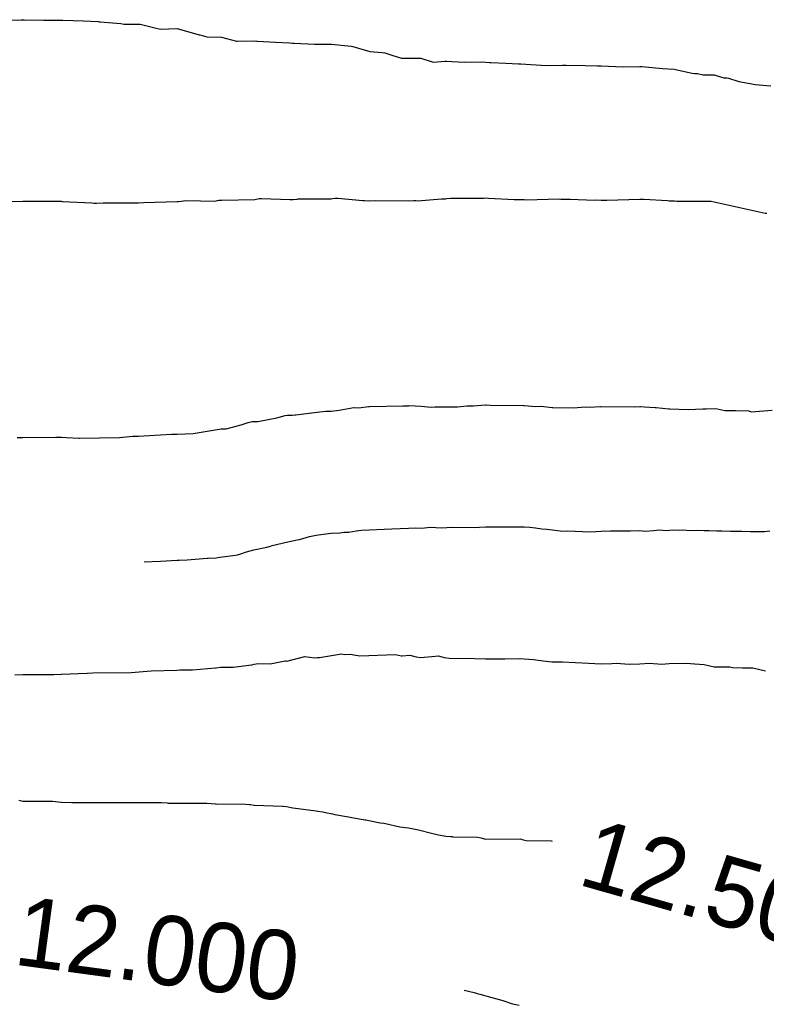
# Model space of a CAD drawing. Extents: x 158343 to 162498, y 431347 to 434500.
# Tile 178 of 248: x 159582 to 159601, y 434076 to 434102. Entities that reach past the tile are written whole.
import ezdxf

# ---------------------------------------------------------------- set-up
doc = ezdxf.new("R2010")
doc.units = 0
doc.header["$LTSCALE"] = 10
doc.header["$MEASUREMENT"] = 0
doc.layers.add('000_arcering', color=8, linetype='CONTINUOUS')
doc.layers.add('def. con-hoogtelijn (index)', color=8, linetype='CONTINUOUS')
doc.styles.add('Style-WORKING', font='WORKING.shx')

# ---------------------------------------------------------------- blocks, each defined once
blk = doc.blocks.new('bestaande hoogtelijnen')
at = {"layer": 'def. con-hoogtelijn (index)'}
for p, q in [((-86.462, 35.471), (-86.033, 35.479)), ((-86.462, 35.471), (-86.033, 35.479)), ((-86.462, 35.471), (-86.033, 35.479)), ((-86.033, 35.479), (-85.992, 35.477)), ((-86.033, 35.479), (-85.992, 35.477)), ((-86.033, 35.479), (-85.992, 35.477)), ((-85.992, 35.477), (-85.955, 35.475)), ((-85.992, 35.477), (-85.955, 35.475)), ((-85.992, 35.477), (-85.955, 35.475)), ((-85.955, 35.475), (-85.454, 35.471)), ((-85.955, 35.475), (-85.454, 35.471)), ((-85.955, 35.475), (-85.454, 35.471)), ((-85.454, 35.471), (-85.025, 35.468)), ((-85.454, 35.471), (-85.025, 35.468)), ((-85.454, 35.471), (-85.025, 35.468)), ((-85.025, 35.468), (-84.962, 35.465)), ((-85.025, 35.468), (-84.962, 35.465)), ((-85.025, 35.468), (-84.962, 35.465)), ((-84.962, 35.465), (-84.949, 35.465)), ((-84.962, 35.465), (-84.949, 35.465)), ((-84.962, 35.465), (-84.949, 35.465)), ((-84.949, 35.465), (-84.421, 35.448)), ((-84.949, 35.465), (-84.421, 35.448)), ((-84.949, 35.465), (-84.421, 35.448)), ((-84.421, 35.448), (-84.037, 35.429)), ((-84.421, 35.448), (-84.037, 35.429)), ((-84.421, 35.448), (-84.037, 35.429)), ((-84.037, 35.429), (-84.013, 35.427)), ((-84.037, 35.429), (-84.013, 35.427)), ((-84.037, 35.429), (-84.013, 35.427)), ((-84.013, 35.427), (-83.981, 35.426)), ((-84.013, 35.427), (-83.981, 35.426)), ((-84.013, 35.427), (-83.981, 35.426)), ((-83.981, 35.426), (-83.453, 35.381)), ((-83.981, 35.426), (-83.453, 35.381)), ((-83.981, 35.426), (-83.453, 35.381)), ((-83.453, 35.381), (-83.373, 35.367)), ((-83.453, 35.381), (-83.373, 35.367)), ((-83.453, 35.381), (-83.373, 35.367)), ((-83.373, 35.367), (-82.944, 35.364)), ((-83.373, 35.367), (-82.944, 35.364)), ((-83.373, 35.367), (-82.944, 35.364)), ((-82.944, 35.364), (-82.566, 35.266)), ((-82.944, 35.364), (-82.566, 35.266)), ((-82.944, 35.364), (-82.566, 35.266)), ((-82.566, 35.266), (-82.42, 35.232)), ((-82.566, 35.266), (-82.42, 35.232)), ((-82.566, 35.266), (-82.42, 35.232)), ((-82.42, 35.232), (-81.992, 35.248)), ((-82.42, 35.232), (-81.992, 35.248)), ((-82.42, 35.232), (-81.992, 35.248)), ((-81.992, 35.248), (-81.42, 35.086)), ((-81.992, 35.248), (-81.42, 35.086)), ((-81.992, 35.248), (-81.42, 35.086)), ((-81.42, 35.086), (-81.401, 35.086)), ((-81.42, 35.086), (-81.401, 35.086)), ((-81.42, 35.086), (-81.401, 35.086)), ((-81.401, 35.086), (-81.219, 35.038)), ((-81.401, 35.086), (-81.219, 35.038)), ((-81.401, 35.086), (-81.219, 35.038)), ((-81.219, 35.038), (-80.839, 35.028)), ((-81.219, 35.038), (-80.839, 35.028)), ((-81.219, 35.038), (-80.839, 35.028)), ((-80.839, 35.028), (-80.45, 34.921)), ((-80.839, 35.028), (-80.45, 34.921)), ((-80.839, 35.028), (-80.45, 34.921)), ((-80.45, 34.921), (-80.42, 34.92)), ((-80.45, 34.921), (-80.42, 34.92)), ((-80.45, 34.921), (-80.42, 34.92)), ((-80.42, 34.92), (-79.992, 34.927)), ((-80.42, 34.92), (-79.992, 34.927)), ((-80.42, 34.92), (-79.992, 34.927)), ((-79.992, 34.927), (-79.925, 34.92)), ((-79.992, 34.927), (-79.925, 34.92)), ((-79.992, 34.927), (-79.925, 34.92)), ((-79.925, 34.92), (-79.902, 34.92)), ((-79.925, 34.92), (-79.902, 34.92)), ((-79.925, 34.92), (-79.902, 34.92)), ((-79.902, 34.92), (-79.438, 34.894)), ((-79.902, 34.92), (-79.438, 34.894)), ((-79.902, 34.92), (-79.438, 34.894)), ((-79.438, 34.894), (-79.069, 34.88)), ((-79.438, 34.894), (-79.069, 34.88)), ((-79.438, 34.894), (-79.069, 34.88)), ((-79.069, 34.88), (-78.995, 34.873)), ((-79.069, 34.88), (-78.995, 34.873)), ((-79.069, 34.88), (-78.995, 34.873)), ((-78.995, 34.873), (-78.958, 34.872)), ((-78.995, 34.873), (-78.958, 34.872)), ((-78.995, 34.873), (-78.958, 34.872)), ((-78.958, 34.872), (-78.426, 34.844)), ((-78.958, 34.872), (-78.426, 34.844)), ((-78.958, 34.872), (-78.426, 34.844)), ((-78.426, 34.844), (-77.997, 34.846)), ((-78.426, 34.844), (-77.997, 34.846)), ((-78.426, 34.844), (-77.997, 34.846)), ((-77.997, 34.846), (-77.988, 34.845)), ((-77.997, 34.846), (-77.988, 34.845)), ((-77.997, 34.846), (-77.988, 34.845)), ((-77.988, 34.845), (-77.473, 34.788)), ((-77.988, 34.845), (-77.473, 34.788)), ((-77.988, 34.845), (-77.473, 34.788)), ((-77.473, 34.788), (-77.435, 34.785)), ((-77.473, 34.788), (-77.435, 34.785)), ((-77.473, 34.788), (-77.435, 34.785)), ((-77.435, 34.785), (-76.995, 34.654)), ((-77.435, 34.785), (-76.995, 34.654)), ((-77.435, 34.785), (-76.995, 34.654)), ((-76.995, 34.654), (-76.672, 34.624)), ((-76.995, 34.654), (-76.672, 34.624)), ((-76.995, 34.654), (-76.672, 34.624)), ((-76.672, 34.624), (-76.605, 34.62)), ((-76.672, 34.624), (-76.605, 34.62)), ((-76.672, 34.624), (-76.605, 34.62)), ((-76.605, 34.62), (-76.42, 34.563)), ((-76.605, 34.62), (-76.42, 34.563)), ((-76.605, 34.62), (-76.42, 34.563)), ((-76.42, 34.563), (-76.171, 34.483)), ((-76.42, 34.563), (-76.171, 34.483)), ((-76.42, 34.563), (-76.171, 34.483)), ((-75.742, 34.479), (-75.672, 34.484)), ((-75.742, 34.479), (-75.672, 34.484)), ((-75.742, 34.479), (-75.672, 34.484)), ((-75.672, 34.484), (-75.35, 34.377)), ((-75.672, 34.484), (-75.35, 34.377)), ((-75.672, 34.484), (-75.35, 34.377)), ((-76.171, 34.483), (-75.742, 34.479)), ((-76.171, 34.483), (-75.742, 34.479)), ((-76.171, 34.483), (-75.742, 34.479)), ((-75.35, 34.377), (-75.037, 34.403)), ((-75.35, 34.377), (-75.037, 34.403)), ((-75.35, 34.377), (-75.037, 34.403)), ((-75.037, 34.403), (-74.992, 34.406)), ((-75.037, 34.403), (-74.992, 34.406)), ((-75.037, 34.403), (-74.992, 34.406)), ((-74.992, 34.406), (-74.862, 34.393)), ((-74.992, 34.406), (-74.862, 34.393)), ((-74.992, 34.406), (-74.862, 34.393)), ((-74.862, 34.393), (-74.538, 34.38)), ((-74.862, 34.393), (-74.538, 34.38)), ((-74.862, 34.393), (-74.538, 34.38)), ((-74.538, 34.38), (-74.109, 34.383)), ((-74.538, 34.38), (-74.109, 34.383)), ((-74.538, 34.38), (-74.109, 34.383)), ((-74.109, 34.383), (-73.992, 34.373)), ((-74.109, 34.383), (-73.992, 34.373)), ((-74.109, 34.383), (-73.992, 34.373)), ((-73.992, 34.373), (-73.891, 34.366)), ((-73.992, 34.373), (-73.891, 34.366)), ((-73.992, 34.373), (-73.891, 34.366)), ((-73.891, 34.366), (-73.852, 34.365)), ((-73.891, 34.366), (-73.852, 34.365)), ((-73.891, 34.366), (-73.852, 34.365)), ((-73.852, 34.365), (-73.467, 34.351)), ((-73.852, 34.365), (-73.467, 34.351)), ((-73.852, 34.365), (-73.467, 34.351)), ((-73.467, 34.351), (-73.136, 34.334)), ((-73.467, 34.351), (-73.136, 34.334)), ((-73.467, 34.351), (-73.136, 34.334)), ((-73.136, 34.334), (-73.079, 34.332)), ((-73.136, 34.334), (-73.079, 34.332)), ((-73.136, 34.334), (-73.079, 34.332)), ((-73.079, 34.332), (-72.42, 34.29)), ((-73.079, 34.332), (-72.42, 34.29)), ((-73.079, 34.332), (-72.42, 34.29)), ((-72.42, 34.29), (-71.992, 34.302)), ((-72.42, 34.29), (-71.992, 34.302)), ((-72.42, 34.29), (-71.992, 34.302)), ((-71.992, 34.302), (-71.948, 34.301)), ((-71.992, 34.302), (-71.948, 34.301)), ((-71.992, 34.302), (-71.948, 34.301)), ((-71.948, 34.301), (-71.9, 34.3)), ((-71.948, 34.301), (-71.9, 34.3)), ((-71.948, 34.301), (-71.9, 34.3)), ((-71.9, 34.3), (-71.41, 34.294)), ((-71.9, 34.3), (-71.41, 34.294)), ((-71.9, 34.3), (-71.41, 34.294)), ((-71.41, 34.294), (-71.091, 34.281)), ((-71.41, 34.294), (-71.091, 34.281)), ((-71.41, 34.294), (-71.091, 34.281)), ((-71.091, 34.281), (-71.053, 34.28)), ((-71.091, 34.281), (-71.053, 34.28)), ((-71.091, 34.281), (-71.053, 34.28)), ((-71.053, 34.28), (-70.992, 34.278)), ((-71.053, 34.28), (-70.992, 34.278)), ((-71.053, 34.28), (-70.992, 34.278)), ((-70.992, 34.278), (-70.42, 34.252)), ((-70.992, 34.278), (-70.42, 34.252)), ((-70.992, 34.278), (-70.42, 34.252)), ((-70.42, 34.252), (-69.992, 34.263)), ((-70.42, 34.252), (-69.992, 34.263)), ((-70.42, 34.252), (-69.992, 34.263)), ((-69.992, 34.263), (-69.939, 34.261)), ((-69.992, 34.263), (-69.939, 34.261)), ((-69.992, 34.263), (-69.939, 34.261)), ((-69.939, 34.261), (-69.406, 34.212)), ((-69.939, 34.261), (-69.406, 34.212)), ((-69.939, 34.261), (-69.406, 34.212)), ((-69.406, 34.212), (-69.101, 34.195)), ((-69.406, 34.212), (-69.101, 34.195)), ((-69.406, 34.212), (-69.101, 34.195)), ((-69.101, 34.195), (-69.062, 34.191)), ((-69.101, 34.195), (-69.062, 34.191)), ((-69.101, 34.195), (-69.062, 34.191)), ((-69.062, 34.191), (-68.635, 34.09)), ((-69.062, 34.191), (-68.635, 34.09)), ((-69.062, 34.191), (-68.635, 34.09)), ((-68.635, 34.09), (-68.565, 34.087)), ((-68.635, 34.09), (-68.565, 34.087)), ((-68.635, 34.09), (-68.565, 34.087)), ((-68.565, 34.087), (-68.492, 34.086)), ((-68.565, 34.087), (-68.492, 34.086)), ((-68.565, 34.087), (-68.492, 34.086)), ((-68.492, 34.086), (-68.347, 34.05)), ((-68.492, 34.086), (-68.347, 34.05)), ((-68.492, 34.086), (-68.347, 34.05)), ((-68.347, 34.05), (-68.066, 34.05)), ((-68.347, 34.05), (-68.066, 34.05)), ((-68.347, 34.05), (-68.066, 34.05)), ((-68.066, 34.05), (-67.809, 33.974)), ((-68.066, 34.05), (-67.809, 33.974)), ((-68.066, 34.05), (-67.809, 33.974)), ((-67.809, 33.974), (-67.735, 33.973)), ((-67.809, 33.974), (-67.735, 33.973)), ((-67.809, 33.974), (-67.735, 33.973)), ((-67.735, 33.973), (-67.689, 33.961)), ((-67.735, 33.973), (-67.689, 33.961)), ((-67.735, 33.973), (-67.689, 33.961)), ((-67.689, 33.961), (-67.42, 33.876)), ((-67.689, 33.961), (-67.42, 33.876)), ((-67.689, 33.961), (-67.42, 33.876)), ((-67.42, 33.876), (-66.992, 33.802)), ((-67.42, 33.876), (-66.992, 33.802)), ((-67.42, 33.876), (-66.992, 33.802)), ((-66.992, 33.802), (-66.798, 33.779)), ((-66.992, 33.802), (-66.798, 33.779)), ((-66.992, 33.802), (-66.798, 33.779)), ((-66.798, 33.779), (-66.596, 33.761)), ((-66.798, 33.779), (-66.596, 33.761)), ((-66.798, 33.779), (-66.596, 33.761)), ((-86.849, 30.755), (-85.992, 30.771)), ((-86.849, 30.755), (-85.992, 30.771)), ((-85.992, 30.771), (-85.849, 30.773)), ((-85.992, 30.771), (-85.849, 30.773)), ((-85.849, 30.773), (-84.992, 30.767)), ((-85.849, 30.773), (-84.992, 30.767)), ((-84.992, 30.767), (-84.967, 30.766)), ((-84.992, 30.767), (-84.967, 30.766)), ((-84.967, 30.766), (-84.199, 30.727)), ((-84.967, 30.766), (-84.199, 30.727)), ((-84.199, 30.727), (-84.145, 30.723)), ((-84.199, 30.727), (-84.145, 30.723)), ((-84.145, 30.723), (-84.08, 30.721)), ((-84.145, 30.723), (-84.08, 30.721)), ((-84.08, 30.721), (-83.907, 30.725)), ((-84.08, 30.721), (-83.907, 30.725)), ((-83.907, 30.725), (-83.849, 30.731)), ((-83.907, 30.725), (-83.849, 30.731)), ((-83.849, 30.731), (-82.992, 30.726)), ((-83.849, 30.731), (-82.992, 30.726)), ((-82.992, 30.726), (-82.849, 30.734)), ((-82.992, 30.726), (-82.849, 30.734)), ((-82.849, 30.734), (-81.992, 30.765)), ((-82.849, 30.734), (-81.992, 30.765)), ((-81.992, 30.765), (-81.952, 30.765)), ((-81.992, 30.765), (-81.952, 30.765)), ((-81.952, 30.765), (-81.884, 30.767)), ((-81.952, 30.765), (-81.884, 30.767)), ((-81.884, 30.767), (-81.762, 30.789)), ((-81.884, 30.767), (-81.762, 30.789)), ((-81.762, 30.789), (-81.002, 30.77)), ((-81.762, 30.789), (-81.002, 30.77)), ((-81.002, 30.77), (-80.938, 30.787)), ((-81.002, 30.77), (-80.938, 30.787)), ((-80.938, 30.787), (-80.907, 30.797)), ((-80.938, 30.787), (-80.907, 30.797)), ((-80.907, 30.797), (-80.891, 30.801)), ((-80.907, 30.797), (-80.891, 30.801)), ((-80.891, 30.801), (-80.833, 30.801)), ((-80.891, 30.801), (-80.833, 30.801)), ((-80.833, 30.801), (-79.976, 30.815)), ((-80.833, 30.801), (-79.976, 30.815)), ((-79.976, 30.815), (-79.893, 30.831)), ((-79.976, 30.815), (-79.893, 30.831)), ((-79.893, 30.831), (-79.858, 30.84)), ((-79.893, 30.831), (-79.858, 30.84)), ((-79.858, 30.84), (-79.813, 30.839)), ((-79.858, 30.84), (-79.813, 30.839)), ((-79.813, 30.839), (-79.803, 30.841)), ((-79.813, 30.839), (-79.803, 30.841)), ((-79.803, 30.841), (-79.065, 30.814)), ((-79.803, 30.841), (-79.065, 30.814)), ((-79.065, 30.814), (-79.053, 30.815)), ((-79.065, 30.814), (-79.053, 30.815)), ((-79.053, 30.815), (-78.979, 30.813)), ((-79.053, 30.815), (-78.979, 30.813)), ((-78.979, 30.813), (-78.875, 30.827)), ((-78.979, 30.813), (-78.875, 30.827)), ((-78.875, 30.827), (-78.849, 30.83)), ((-78.875, 30.827), (-78.849, 30.83)), ((-78.849, 30.83), (-77.992, 30.834)), ((-78.849, 30.83), (-77.992, 30.834)), ((-77.992, 30.834), (-77.958, 30.839)), ((-77.992, 30.834), (-77.958, 30.839)), ((-77.958, 30.839), (-77.894, 30.85)), ((-77.958, 30.839), (-77.894, 30.85)), ((-77.894, 30.85), (-77.819, 30.845)), ((-77.894, 30.85), (-77.819, 30.845)), ((-77.819, 30.845), (-77.172, 30.786)), ((-77.819, 30.845), (-77.172, 30.786)), ((-77.172, 30.786), (-77.127, 30.792)), ((-77.172, 30.786), (-77.127, 30.792)), ((-77.127, 30.792), (-76.992, 30.784)), ((-77.127, 30.792), (-76.992, 30.784)), ((-76.992, 30.784), (-76.849, 30.788)), ((-76.992, 30.784), (-76.849, 30.788)), ((-76.849, 30.788), (-75.992, 30.781)), ((-76.849, 30.788), (-75.992, 30.781)), ((-75.992, 30.781), (-75.851, 30.79)), ((-75.992, 30.781), (-75.851, 30.79)), ((-75.851, 30.79), (-75.8, 30.787)), ((-75.851, 30.79), (-75.8, 30.787)), ((-75.8, 30.787), (-75.756, 30.783)), ((-75.8, 30.787), (-75.756, 30.783)), ((-75.756, 30.783), (-75.13, 30.834)), ((-75.756, 30.783), (-75.13, 30.834)), ((-75.13, 30.834), (-75.033, 30.835)), ((-75.13, 30.834), (-75.033, 30.835)), ((-75.033, 30.835), (-74.991, 30.839)), ((-75.033, 30.835), (-74.991, 30.839)), ((-74.991, 30.839), (-74.902, 30.845)), ((-74.991, 30.839), (-74.902, 30.845)), ((-74.902, 30.845), (-74.044, 30.851)), ((-74.902, 30.845), (-74.044, 30.851)), ((-74.044, 30.851), (-73.992, 30.855)), ((-74.044, 30.851), (-73.992, 30.855)), ((-73.992, 30.855), (-73.912, 30.852)), ((-73.992, 30.855), (-73.912, 30.852)), ((-73.912, 30.852), (-73.249, 30.817)), ((-73.912, 30.852), (-73.249, 30.817)), ((-73.249, 30.817), (-73.106, 30.816)), ((-73.249, 30.817), (-73.106, 30.816)), ((-73.106, 30.816), (-72.992, 30.812)), ((-73.106, 30.816), (-72.992, 30.812)), ((-72.992, 30.812), (-72.941, 30.808)), ((-72.992, 30.812), (-72.941, 30.808)), ((-72.941, 30.808), (-72.084, 30.832)), ((-72.941, 30.808), (-72.084, 30.832)), ((-72.084, 30.832), (-72.037, 30.827)), ((-72.084, 30.832), (-72.037, 30.827)), ((-72.037, 30.827), (-71.941, 30.825)), ((-72.037, 30.827), (-71.941, 30.825)), ((-71.941, 30.825), (-71.852, 30.823)), ((-71.941, 30.825), (-71.852, 30.823)), ((-71.852, 30.823), (-71.8, 30.827)), ((-71.852, 30.823), (-71.8, 30.827)), ((-71.8, 30.827), (-71.162, 30.801)), ((-71.8, 30.827), (-71.162, 30.801)), ((-71.162, 30.801), (-71.115, 30.803)), ((-71.162, 30.801), (-71.115, 30.803)), ((-71.115, 30.803), (-70.992, 30.8)), ((-71.115, 30.803), (-70.992, 30.8)), ((-70.992, 30.8), (-70.849, 30.8)), ((-70.992, 30.8), (-70.849, 30.8)), ((-70.849, 30.8), (-69.992, 30.823)), ((-70.849, 30.8), (-69.992, 30.823)), ((-69.992, 30.823), (-69.886, 30.819)), ((-69.992, 30.823), (-69.886, 30.819)), ((-69.886, 30.819), (-69.275, 30.785)), ((-69.886, 30.819), (-69.275, 30.785)), ((-69.275, 30.785), (-69.229, 30.782)), ((-69.275, 30.785), (-69.229, 30.782)), ((-69.229, 30.782), (-69.088, 30.777)), ((-69.229, 30.782), (-69.088, 30.777)), ((-69.088, 30.777), (-69.033, 30.771)), ((-69.088, 30.777), (-69.033, 30.771)), ((-69.033, 30.771), (-68.886, 30.769)), ((-69.033, 30.771), (-68.886, 30.769)), ((-68.886, 30.769), (-68.806, 30.768)), ((-68.886, 30.769), (-68.806, 30.768)), ((-68.806, 30.768), (-68.744, 30.77)), ((-68.806, 30.768), (-68.744, 30.77)), ((-68.744, 30.77), (-68.181, 30.77)), ((-68.744, 30.77), (-68.181, 30.77)), ((-68.181, 30.77), (-68.139, 30.771)), ((-68.181, 30.77), (-68.139, 30.771)), ((-68.139, 30.771), (-66.737, 30.46)), ((-68.139, 30.771), (-66.737, 30.46)), ((-66.737, 30.46), (-66.694, 30.46)), ((-66.737, 30.46), (-66.694, 30.46)), ((-78.915, 25.226), (-78.292, 25.307)), ((-78.915, 25.226), (-78.292, 25.307)), ((-78.915, 25.226), (-78.292, 25.307)), ((-78.292, 25.307), (-78.135, 25.324)), ((-78.292, 25.307), (-78.135, 25.324)), ((-78.292, 25.307), (-78.135, 25.324)), ((-78.135, 25.324), (-77.992, 25.324)), ((-78.135, 25.324), (-77.992, 25.324)), ((-78.135, 25.324), (-77.992, 25.324)), ((-77.992, 25.324), (-77.788, 25.353)), ((-77.992, 25.324), (-77.788, 25.353)), ((-77.992, 25.324), (-77.788, 25.353)), ((-77.788, 25.353), (-77.407, 25.422)), ((-77.788, 25.353), (-77.407, 25.422)), ((-77.788, 25.353), (-77.407, 25.422)), ((-77.407, 25.422), (-77.394, 25.421)), ((-77.407, 25.422), (-77.394, 25.421)), ((-77.407, 25.422), (-77.394, 25.421)), ((-77.394, 25.421), (-77.286, 25.411)), ((-77.394, 25.421), (-77.286, 25.411)), ((-77.394, 25.421), (-77.286, 25.411)), ((-77.286, 25.411), (-77.014, 25.446)), ((-77.286, 25.411), (-77.014, 25.446)), ((-77.286, 25.411), (-77.014, 25.446)), ((-77.014, 25.446), (-76.992, 25.445)), ((-77.014, 25.446), (-76.992, 25.445)), ((-77.014, 25.446), (-76.992, 25.445)), ((-76.992, 25.445), (-76.135, 25.466)), ((-76.992, 25.445), (-76.135, 25.466)), ((-76.992, 25.445), (-76.135, 25.466)), ((-76.135, 25.466), (-75.992, 25.465)), ((-76.135, 25.466), (-75.992, 25.465)), ((-76.135, 25.466), (-75.992, 25.465)), ((-75.992, 25.465), (-75.968, 25.467)), ((-75.992, 25.465), (-75.968, 25.467)), ((-75.992, 25.465), (-75.968, 25.467)), ((-75.968, 25.467), (-75.658, 25.449)), ((-75.968, 25.467), (-75.658, 25.449)), ((-75.968, 25.467), (-75.658, 25.449)), ((-75.658, 25.449), (-75.4, 25.427)), ((-75.658, 25.449), (-75.4, 25.427)), ((-75.658, 25.449), (-75.4, 25.427)), ((-75.4, 25.427), (-75.295, 25.435)), ((-75.4, 25.427), (-75.295, 25.435)), ((-75.4, 25.427), (-75.295, 25.435)), ((-75.295, 25.435), (-74.716, 25.437)), ((-75.295, 25.435), (-74.716, 25.437)), ((-75.295, 25.435), (-74.716, 25.437)), ((-74.716, 25.437), (-74.465, 25.462)), ((-74.716, 25.437), (-74.465, 25.462)), ((-74.716, 25.437), (-74.465, 25.462)), ((-74.465, 25.462), (-74.45, 25.463)), ((-74.465, 25.462), (-74.45, 25.463)), ((-74.465, 25.462), (-74.45, 25.463)), ((-74.45, 25.463), (-74.307, 25.464)), ((-74.45, 25.463), (-74.307, 25.464)), ((-74.45, 25.463), (-74.307, 25.464)), ((-74.307, 25.464), (-73.992, 25.484)), ((-74.307, 25.464), (-73.992, 25.484)), ((-74.307, 25.464), (-73.992, 25.484)), ((-73.992, 25.484), (-73.979, 25.484)), ((-73.992, 25.484), (-73.979, 25.484)), ((-73.992, 25.484), (-73.979, 25.484)), ((-73.979, 25.484), (-73.868, 25.478)), ((-73.979, 25.484), (-73.868, 25.478)), ((-73.979, 25.484), (-73.868, 25.478)), ((-73.868, 25.478), (-73.011, 25.471)), ((-73.868, 25.478), (-73.011, 25.471)), ((-73.868, 25.478), (-73.011, 25.471)), ((-73.011, 25.471), (-72.992, 25.47)), ((-73.011, 25.471), (-72.992, 25.47)), ((-73.011, 25.471), (-72.992, 25.47)), ((-72.992, 25.47), (-72.688, 25.446)), ((-72.992, 25.47), (-72.688, 25.446)), ((-72.992, 25.47), (-72.688, 25.446)), ((-72.688, 25.446), (-72.545, 25.45)), ((-72.688, 25.446), (-72.545, 25.45)), ((-72.688, 25.446), (-72.545, 25.45)), ((-72.545, 25.45), (-72.263, 25.417)), ((-72.545, 25.45), (-72.263, 25.417)), ((-72.545, 25.45), (-72.263, 25.417)), ((-72.263, 25.417), (-72.247, 25.417)), ((-72.263, 25.417), (-72.247, 25.417)), ((-72.263, 25.417), (-72.247, 25.417)), ((-72.247, 25.417), (-71.713, 25.408)), ((-72.247, 25.417), (-71.713, 25.408)), ((-72.247, 25.417), (-71.713, 25.408)), ((-71.713, 25.408), (-71.405, 25.432)), ((-71.713, 25.408), (-71.405, 25.432)), ((-71.713, 25.408), (-71.405, 25.432)), ((-71.405, 25.432), (-71.299, 25.428)), ((-71.405, 25.432), (-71.299, 25.428)), ((-71.405, 25.432), (-71.299, 25.428)), ((-71.299, 25.428), (-71.012, 25.442)), ((-71.299, 25.428), (-71.012, 25.442)), ((-71.299, 25.428), (-71.012, 25.442)), ((-71.012, 25.442), (-70.992, 25.442)), ((-71.012, 25.442), (-70.992, 25.442)), ((-71.012, 25.442), (-70.992, 25.442)), ((-70.992, 25.442), (-70.135, 25.439)), ((-70.992, 25.442), (-70.135, 25.439)), ((-70.992, 25.442), (-70.135, 25.439)), ((-70.135, 25.439), (-69.992, 25.442)), ((-70.135, 25.439), (-69.992, 25.442)), ((-70.135, 25.439), (-69.992, 25.442)), ((-69.992, 25.442), (-69.974, 25.442)), ((-69.992, 25.442), (-69.974, 25.442)), ((-69.992, 25.442), (-69.974, 25.442)), ((-69.974, 25.442), (-69.872, 25.436)), ((-69.974, 25.442), (-69.872, 25.436)), ((-69.974, 25.442), (-69.872, 25.436)), ((-69.872, 25.436), (-69.594, 25.416)), ((-69.872, 25.436), (-69.594, 25.416)), ((-69.872, 25.436), (-69.594, 25.416)), ((-69.594, 25.416), (-69.571, 25.415)), ((-69.594, 25.416), (-69.571, 25.415)), ((-69.594, 25.416), (-69.571, 25.415)), ((-69.571, 25.415), (-69.236, 25.382)), ((-69.571, 25.415), (-69.236, 25.382)), ((-69.571, 25.415), (-69.236, 25.382)), ((-69.236, 25.382), (-69.212, 25.381)), ((-69.236, 25.382), (-69.212, 25.381)), ((-69.236, 25.382), (-69.212, 25.381)), ((-69.212, 25.381), (-68.734, 25.37)), ((-69.212, 25.381), (-68.734, 25.37)), ((-69.212, 25.381), (-68.734, 25.37)), ((-68.734, 25.37), (-68.36, 25.387)), ((-68.734, 25.37), (-68.36, 25.387)), ((-68.734, 25.37), (-68.36, 25.387)), ((-68.36, 25.387), (-68.267, 25.387)), ((-68.36, 25.387), (-68.267, 25.387)), ((-68.36, 25.387), (-68.267, 25.387)), ((-68.267, 25.387), (-68.016, 25.395)), ((-68.267, 25.387), (-68.016, 25.395)), ((-68.267, 25.387), (-68.016, 25.395)), ((-68.016, 25.395), (-67.783, 25.343)), ((-68.016, 25.395), (-67.783, 25.343)), ((-68.016, 25.395), (-67.783, 25.343)), ((-67.783, 25.343), (-67.525, 25.343)), ((-67.783, 25.343), (-67.525, 25.343)), ((-67.783, 25.343), (-67.525, 25.343)), ((-67.525, 25.343), (-67.51, 25.338)), ((-67.525, 25.343), (-67.51, 25.338)), ((-67.525, 25.343), (-67.51, 25.338)), ((-67.51, 25.338), (-67.162, 25.332)), ((-67.51, 25.338), (-67.162, 25.332)), ((-67.51, 25.338), (-67.162, 25.332)), ((-67.162, 25.332), (-67.1, 25.31)), ((-67.162, 25.332), (-67.1, 25.31)), ((-67.162, 25.332), (-67.1, 25.31)), ((-67.1, 25.31), (-66.56, 25.348)), ((-67.1, 25.31), (-66.56, 25.348)), ((-67.1, 25.31), (-66.56, 25.348)), ((-80.144, 25.026), (-80.047, 25.054)), ((-80.144, 25.026), (-80.047, 25.054)), ((-80.144, 25.026), (-80.047, 25.054)), ((-80.047, 25.054), (-80.037, 25.054)), ((-80.047, 25.054), (-80.037, 25.054)), ((-80.047, 25.054), (-80.037, 25.054)), ((-80.037, 25.054), (-79.894, 25.056)), ((-80.037, 25.054), (-79.894, 25.056)), ((-80.037, 25.054), (-79.894, 25.056)), ((-79.894, 25.056), (-79.401, 25.154)), ((-79.894, 25.056), (-79.401, 25.154)), ((-79.894, 25.056), (-79.401, 25.154)), ((-79.401, 25.154), (-79.191, 25.211)), ((-79.401, 25.154), (-79.191, 25.211)), ((-79.401, 25.154), (-79.191, 25.211)), ((-79.191, 25.211), (-79.184, 25.21)), ((-79.191, 25.211), (-79.184, 25.21)), ((-79.191, 25.211), (-79.184, 25.21)), ((-79.184, 25.21), (-79.127, 25.222)), ((-79.184, 25.21), (-79.127, 25.222)), ((-79.184, 25.21), (-79.127, 25.222)), ((-79.127, 25.222), (-79.004, 25.217)), ((-79.127, 25.222), (-79.004, 25.217)), ((-79.127, 25.222), (-79.004, 25.217)), ((-79.004, 25.217), (-78.928, 25.226)), ((-79.004, 25.217), (-78.928, 25.226)), ((-79.004, 25.217), (-78.928, 25.226)), ((-78.928, 25.226), (-78.915, 25.226)), ((-78.928, 25.226), (-78.915, 25.226)), ((-78.928, 25.226), (-78.915, 25.226)), ((-81.572, 24.742), (-80.843, 24.869)), ((-81.572, 24.742), (-80.843, 24.869)), ((-81.572, 24.742), (-80.843, 24.869)), ((-80.843, 24.869), (-80.716, 24.866)), ((-80.843, 24.869), (-80.716, 24.866)), ((-80.843, 24.869), (-80.716, 24.866)), ((-80.716, 24.866), (-80.33, 24.966)), ((-80.716, 24.866), (-80.33, 24.966)), ((-80.716, 24.866), (-80.33, 24.966)), ((-80.33, 24.966), (-80.144, 25.026)), ((-80.33, 24.966), (-80.144, 25.026)), ((-80.33, 24.966), (-80.144, 25.026)), ((-86.135, 24.639), (-85.992, 24.642)), ((-86.135, 24.639), (-85.992, 24.642)), ((-86.135, 24.639), (-85.992, 24.642)), ((-85.992, 24.642), (-85.135, 24.648)), ((-85.992, 24.642), (-85.135, 24.648)), ((-85.992, 24.642), (-85.135, 24.648)), ((-85.135, 24.648), (-84.992, 24.648)), ((-85.135, 24.648), (-84.992, 24.648)), ((-85.135, 24.648), (-84.992, 24.648)), ((-84.992, 24.648), (-84.988, 24.647)), ((-84.992, 24.648), (-84.988, 24.647)), ((-84.992, 24.648), (-84.988, 24.647)), ((-84.988, 24.647), (-84.86, 24.641)), ((-84.988, 24.647), (-84.86, 24.641)), ((-84.988, 24.647), (-84.86, 24.641)), ((-84.86, 24.641), (-84.534, 24.62)), ((-84.86, 24.641), (-84.534, 24.62)), ((-84.86, 24.641), (-84.534, 24.62)), ((-84.534, 24.62), (-84.523, 24.619)), ((-84.534, 24.62), (-84.523, 24.619)), ((-84.534, 24.62), (-84.523, 24.619)), ((-84.523, 24.619), (-83.483, 24.642)), ((-84.523, 24.619), (-83.483, 24.642)), ((-84.523, 24.619), (-83.483, 24.642)), ((-83.483, 24.642), (-83.135, 24.679)), ((-83.483, 24.642), (-83.135, 24.679)), ((-83.483, 24.642), (-83.135, 24.679)), ((-83.135, 24.679), (-82.992, 24.679)), ((-83.135, 24.679), (-82.992, 24.679)), ((-83.135, 24.679), (-82.992, 24.679)), ((-82.992, 24.679), (-82.135, 24.723)), ((-82.992, 24.679), (-82.135, 24.723)), ((-82.992, 24.679), (-82.135, 24.723)), ((-82.135, 24.723), (-81.992, 24.728)), ((-82.135, 24.723), (-81.992, 24.728)), ((-82.135, 24.723), (-81.992, 24.728)), ((-81.992, 24.728), (-81.985, 24.728)), ((-81.992, 24.728), (-81.985, 24.728)), ((-81.992, 24.728), (-81.985, 24.728)), ((-81.985, 24.728), (-81.572, 24.742)), ((-81.985, 24.728), (-81.572, 24.742)), ((-81.985, 24.728), (-81.572, 24.742)), ((-77.348, 22.221), (-77.212, 22.238)), ((-77.348, 22.221), (-77.212, 22.238)), ((-77.212, 22.238), (-76.42, 22.273)), ((-77.212, 22.238), (-76.42, 22.273)), ((-76.42, 22.273), (-75.992, 22.284)), ((-76.42, 22.273), (-75.992, 22.284)), ((-75.992, 22.284), (-75.82, 22.296)), ((-75.992, 22.284), (-75.82, 22.296)), ((-75.82, 22.296), (-75.664, 22.287)), ((-75.82, 22.296), (-75.664, 22.287)), ((-75.664, 22.287), (-75.412, 22.313)), ((-75.664, 22.287), (-75.412, 22.313)), ((-75.412, 22.313), (-75.283, 22.302)), ((-75.412, 22.313), (-75.283, 22.302)), ((-75.283, 22.302), (-75.139, 22.293)), ((-75.283, 22.302), (-75.139, 22.293)), ((-75.139, 22.293), (-74.992, 22.304)), ((-75.139, 22.293), (-74.992, 22.304)), ((-74.992, 22.304), (-74.847, 22.314)), ((-74.992, 22.304), (-74.847, 22.314)), ((-74.847, 22.314), (-74.275, 22.302)), ((-74.847, 22.314), (-74.275, 22.302)), ((-74.275, 22.302), (-74.15, 22.315)), ((-74.275, 22.302), (-74.15, 22.315)), ((-74.15, 22.315), (-73.992, 22.325)), ((-74.15, 22.315), (-73.992, 22.325)), ((-73.992, 22.325), (-73.844, 22.324)), ((-73.992, 22.325), (-73.844, 22.324)), ((-73.844, 22.324), (-73.415, 22.32)), ((-73.844, 22.324), (-73.415, 22.32)), ((-73.415, 22.32), (-73.137, 22.323)), ((-73.415, 22.32), (-73.137, 22.323)), ((-73.137, 22.323), (-72.992, 22.322)), ((-73.137, 22.323), (-72.992, 22.322)), ((-72.992, 22.322), (-72.84, 22.31)), ((-72.992, 22.322), (-72.84, 22.31)), ((-72.84, 22.31), (-72.699, 22.294)), ((-72.84, 22.31), (-72.699, 22.294)), ((-72.699, 22.294), (-72.534, 22.275)), ((-72.699, 22.294), (-72.534, 22.275)), ((-72.534, 22.275), (-72.398, 22.264)), ((-72.534, 22.275), (-72.398, 22.264)), ((-72.398, 22.264), (-72.187, 22.234)), ((-72.398, 22.264), (-72.187, 22.234)), ((-72.187, 22.234), (-71.992, 22.213)), ((-72.187, 22.234), (-71.992, 22.213)), ((-70.228, 22.217), (-69.992, 22.224)), ((-70.228, 22.217), (-69.992, 22.224)), ((-69.992, 22.224), (-69.853, 22.214)), ((-69.992, 22.224), (-69.853, 22.214)), ((-69.853, 22.214), (-69.639, 22.23)), ((-69.853, 22.214), (-69.639, 22.23)), ((-69.639, 22.23), (-69.477, 22.248)), ((-69.639, 22.23), (-69.477, 22.248)), ((-69.477, 22.248), (-69.309, 22.231)), ((-69.477, 22.248), (-69.309, 22.231)), ((-69.309, 22.231), (-69.114, 22.247)), ((-69.309, 22.231), (-69.114, 22.247)), ((-69.114, 22.247), (-68.992, 22.237)), ((-69.114, 22.247), (-68.992, 22.237)), ((-68.992, 22.237), (-68.875, 22.241)), ((-68.992, 22.237), (-68.875, 22.241)), ((-68.875, 22.241), (-68.684, 22.229)), ((-68.875, 22.241), (-68.684, 22.229)), ((-68.684, 22.229), (-68.497, 22.238)), ((-68.684, 22.229), (-68.497, 22.238)), ((-68.497, 22.238), (-68.322, 22.224)), ((-68.497, 22.238), (-68.322, 22.224)), ((-68.322, 22.224), (-68.197, 22.228)), ((-68.322, 22.224), (-68.197, 22.228)), ((-68.197, 22.228), (-67.992, 22.215)), ((-68.197, 22.228), (-67.992, 22.215)), ((-79.121, 21.935), (-78.874, 21.984)), ((-79.121, 21.935), (-78.874, 21.984)), ((-78.874, 21.984), (-78.816, 21.995)), ((-78.874, 21.984), (-78.816, 21.995)), ((-78.816, 21.995), (-78.554, 22.069)), ((-78.816, 21.995), (-78.554, 22.069)), ((-78.554, 22.069), (-78.382, 22.107)), ((-78.554, 22.069), (-78.382, 22.107)), ((-78.382, 22.107), (-78.071, 22.148)), ((-78.382, 22.107), (-78.071, 22.148)), ((-78.071, 22.148), (-77.992, 22.156)), ((-78.071, 22.148), (-77.992, 22.156)), ((-77.992, 22.156), (-77.767, 22.167)), ((-77.992, 22.156), (-77.767, 22.167)), ((-77.767, 22.167), (-77.666, 22.182)), ((-77.767, 22.167), (-77.666, 22.182)), ((-77.666, 22.182), (-77.538, 22.186)), ((-77.666, 22.182), (-77.538, 22.186)), ((-77.538, 22.186), (-77.348, 22.221)), ((-77.538, 22.186), (-77.348, 22.221)), ((-71.992, 22.213), (-71.861, 22.22)), ((-71.992, 22.213), (-71.861, 22.22)), ((-71.861, 22.22), (-71.289, 22.189)), ((-71.861, 22.22), (-71.289, 22.189)), ((-71.289, 22.189), (-71.135, 22.201)), ((-71.289, 22.189), (-71.135, 22.201)), ((-71.135, 22.201), (-70.992, 22.208)), ((-71.135, 22.201), (-70.992, 22.208)), ((-70.992, 22.208), (-70.752, 22.215)), ((-70.992, 22.208), (-70.752, 22.215)), ((-70.752, 22.215), (-70.657, 22.219)), ((-70.752, 22.215), (-70.657, 22.219)), ((-70.657, 22.219), (-70.228, 22.217)), ((-70.657, 22.219), (-70.228, 22.217)), ((-67.992, 22.215), (-67.863, 22.215)), ((-67.992, 22.215), (-67.863, 22.215)), ((-67.863, 22.215), (-67.64, 22.21)), ((-67.863, 22.215), (-67.64, 22.21)), ((-67.64, 22.21), (-67.466, 22.207)), ((-67.64, 22.21), (-67.466, 22.207)), ((-67.466, 22.207), (-67.342, 22.206)), ((-67.466, 22.207), (-67.342, 22.206)), ((-67.342, 22.206), (-67.118, 22.2)), ((-67.342, 22.206), (-67.118, 22.2)), ((-67.118, 22.2), (-66.992, 22.2)), ((-67.118, 22.2), (-66.992, 22.2)), ((-66.992, 22.2), (-66.761, 22.2)), ((-66.992, 22.2), (-66.761, 22.2)), ((-66.761, 22.2), (-66.617, 22.218)), ((-66.761, 22.2), (-66.617, 22.218)), ((-80.193, 21.675), (-80, 21.725)), ((-80.193, 21.675), (-80, 21.725)), ((-80, 21.725), (-79.664, 21.791)), ((-80, 21.725), (-79.664, 21.791)), ((-79.664, 21.791), (-79.571, 21.821)), ((-79.664, 21.791), (-79.571, 21.821)), ((-79.571, 21.821), (-79.522, 21.835)), ((-79.571, 21.821), (-79.522, 21.835)), ((-79.522, 21.835), (-79.121, 21.935)), ((-79.522, 21.835), (-79.121, 21.935)), ((-81.992, 21.455), (-81.932, 21.459)), ((-81.992, 21.455), (-81.932, 21.459)), ((-81.932, 21.459), (-81.725, 21.466)), ((-81.932, 21.459), (-81.725, 21.466)), ((-81.725, 21.466), (-81.214, 21.51)), ((-81.725, 21.466), (-81.214, 21.51)), ((-81.214, 21.51), (-81.198, 21.511)), ((-81.214, 21.51), (-81.198, 21.511)), ((-81.198, 21.511), (-81.183, 21.513)), ((-81.198, 21.511), (-81.183, 21.513)), ((-81.183, 21.513), (-80.978, 21.52)), ((-81.183, 21.513), (-80.978, 21.52)), ((-80.978, 21.52), (-80.883, 21.535)), ((-80.978, 21.52), (-80.883, 21.535)), ((-80.883, 21.535), (-80.476, 21.59)), ((-80.883, 21.535), (-80.476, 21.59)), ((-80.476, 21.59), (-80.42, 21.6)), ((-80.476, 21.59), (-80.42, 21.6)), ((-80.42, 21.6), (-80.336, 21.619)), ((-80.42, 21.6), (-80.336, 21.619)), ((-80.336, 21.619), (-80.193, 21.675)), ((-80.336, 21.619), (-80.193, 21.675)), ((-82.843, 21.417), (-82.42, 21.432)), ((-82.843, 21.417), (-82.42, 21.432)), ((-82.42, 21.432), (-81.992, 21.455)), ((-82.42, 21.432), (-81.992, 21.455)), ((-79.147, 18.84), (-78.679, 18.957)), ((-79.147, 18.84), (-78.679, 18.957)), ((-79.147, 18.84), (-78.679, 18.957)), ((-78.679, 18.957), (-78.421, 18.923)), ((-78.679, 18.957), (-78.421, 18.923)), ((-78.679, 18.957), (-78.421, 18.923)), ((-78.421, 18.923), (-78.353, 18.937)), ((-78.421, 18.923), (-78.353, 18.937)), ((-78.421, 18.923), (-78.353, 18.937)), ((-78.353, 18.937), (-78.298, 18.929)), ((-78.353, 18.937), (-78.298, 18.929)), ((-78.353, 18.937), (-78.298, 18.929)), ((-78.298, 18.929), (-77.73, 19.027)), ((-78.298, 18.929), (-77.73, 19.027)), ((-78.298, 18.929), (-77.73, 19.027)), ((-77.73, 19.027), (-77.653, 19.013)), ((-77.73, 19.027), (-77.653, 19.013)), ((-77.73, 19.027), (-77.653, 19.013)), ((-77.653, 19.013), (-77.504, 19.018)), ((-77.653, 19.013), (-77.504, 19.018)), ((-77.653, 19.013), (-77.504, 19.018)), ((-77.504, 19.018), (-77.352, 18.992)), ((-77.504, 19.018), (-77.352, 18.992)), ((-77.504, 19.018), (-77.352, 18.992)), ((-77.352, 18.992), (-77.248, 18.972)), ((-77.352, 18.992), (-77.248, 18.972)), ((-77.352, 18.992), (-77.248, 18.972)), ((-77.248, 18.972), (-76.325, 19.013)), ((-77.248, 18.972), (-76.325, 19.013)), ((-77.248, 18.972), (-76.325, 19.013)), ((-76.325, 19.013), (-76.168, 18.979)), ((-76.325, 19.013), (-76.168, 18.979)), ((-76.325, 19.013), (-76.168, 18.979)), ((-76.168, 18.979), (-76.152, 18.976)), ((-76.168, 18.979), (-76.152, 18.976)), ((-76.168, 18.979), (-76.152, 18.976)), ((-76.152, 18.976), (-75.951, 18.991)), ((-76.152, 18.976), (-75.951, 18.991)), ((-76.152, 18.976), (-75.951, 18.991)), ((-75.951, 18.991), (-75.791, 18.954)), ((-75.951, 18.991), (-75.791, 18.954)), ((-75.951, 18.991), (-75.791, 18.954)), ((-75.791, 18.954), (-75.678, 18.931)), ((-75.791, 18.954), (-75.678, 18.931)), ((-75.791, 18.954), (-75.678, 18.931)), ((-75.678, 18.931), (-75.383, 18.96)), ((-75.678, 18.931), (-75.383, 18.96)), ((-75.678, 18.931), (-75.383, 18.96)), ((-75.383, 18.96), (-75.212, 18.973)), ((-75.383, 18.96), (-75.212, 18.973)), ((-75.383, 18.96), (-75.212, 18.973)), ((-75.212, 18.973), (-75.068, 18.936)), ((-75.212, 18.973), (-75.068, 18.936)), ((-75.212, 18.973), (-75.068, 18.936)), ((-75.068, 18.936), (-74.934, 18.917)), ((-75.068, 18.936), (-74.934, 18.917)), ((-75.068, 18.936), (-74.934, 18.917)), ((-74.934, 18.917), (-74.268, 18.904)), ((-74.934, 18.917), (-74.268, 18.904)), ((-74.934, 18.917), (-74.268, 18.904)), ((-74.268, 18.904), (-73.992, 18.899)), ((-74.268, 18.904), (-73.992, 18.899)), ((-74.268, 18.904), (-73.992, 18.899)), ((-73.495, 18.901), (-73.108, 18.903)), ((-73.495, 18.901), (-73.108, 18.903)), ((-73.495, 18.901), (-73.108, 18.903)), ((-73.108, 18.903), (-72.745, 18.88)), ((-73.108, 18.903), (-72.745, 18.88)), ((-73.108, 18.903), (-72.745, 18.88)), ((-81.59, 18.613), (-80.994, 18.665)), ((-81.59, 18.613), (-80.994, 18.665)), ((-81.59, 18.613), (-80.994, 18.665)), ((-80.994, 18.665), (-80.99, 18.665)), ((-80.994, 18.665), (-80.99, 18.665)), ((-80.994, 18.665), (-80.99, 18.665)), ((-80.99, 18.665), (-80.973, 18.667)), ((-80.99, 18.665), (-80.973, 18.667)), ((-80.99, 18.665), (-80.973, 18.667)), ((-80.973, 18.667), (-80.863, 18.683)), ((-80.973, 18.667), (-80.863, 18.683)), ((-80.973, 18.667), (-80.863, 18.683)), ((-80.863, 18.683), (-80.536, 18.68)), ((-80.863, 18.683), (-80.536, 18.68)), ((-80.863, 18.683), (-80.536, 18.68)), ((-80.536, 18.68), (-80.062, 18.745)), ((-80.536, 18.68), (-80.062, 18.745)), ((-80.536, 18.68), (-80.062, 18.745)), ((-80.062, 18.745), (-80.057, 18.745)), ((-80.062, 18.745), (-80.057, 18.745)), ((-80.062, 18.745), (-80.057, 18.745)), ((-80.057, 18.745), (-80.051, 18.745)), ((-80.057, 18.745), (-80.051, 18.745)), ((-80.057, 18.745), (-80.051, 18.745)), ((-80.051, 18.745), (-79.987, 18.756)), ((-80.051, 18.745), (-79.987, 18.756)), ((-80.051, 18.745), (-79.987, 18.756)), ((-79.987, 18.756), (-79.888, 18.779)), ((-79.987, 18.756), (-79.888, 18.779)), ((-79.987, 18.756), (-79.888, 18.779)), ((-79.888, 18.779), (-79.576, 18.768)), ((-79.888, 18.779), (-79.576, 18.768)), ((-79.888, 18.779), (-79.576, 18.768)), ((-79.576, 18.768), (-79.184, 18.844)), ((-79.576, 18.768), (-79.184, 18.844)), ((-79.576, 18.768), (-79.184, 18.844)), ((-79.184, 18.844), (-79.168, 18.843)), ((-79.184, 18.844), (-79.168, 18.843)), ((-79.184, 18.844), (-79.168, 18.843)), ((-79.168, 18.843), (-79.147, 18.84)), ((-79.168, 18.843), (-79.147, 18.84)), ((-79.168, 18.843), (-79.147, 18.84)), ((-73.992, 18.899), (-73.819, 18.898)), ((-73.992, 18.899), (-73.819, 18.898)), ((-73.992, 18.899), (-73.819, 18.898)), ((-73.819, 18.898), (-73.495, 18.901)), ((-73.819, 18.898), (-73.495, 18.901)), ((-73.819, 18.898), (-73.495, 18.901)), ((-72.745, 18.88), (-72.499, 18.845)), ((-72.745, 18.88), (-72.499, 18.845)), ((-72.745, 18.88), (-72.499, 18.845)), ((-72.499, 18.845), (-72.271, 18.821)), ((-72.499, 18.845), (-72.271, 18.821)), ((-72.499, 18.845), (-72.271, 18.821)), ((-72.271, 18.821), (-71.992, 18.819)), ((-72.271, 18.821), (-71.992, 18.819)), ((-72.271, 18.821), (-71.992, 18.819)), ((-71.992, 18.819), (-71.325, 18.782)), ((-71.992, 18.819), (-71.325, 18.782)), ((-71.992, 18.819), (-71.325, 18.782)), ((-71.325, 18.782), (-70.992, 18.772)), ((-71.325, 18.782), (-70.992, 18.772)), ((-71.325, 18.782), (-70.992, 18.772)), ((-70.992, 18.772), (-70.712, 18.779)), ((-70.992, 18.772), (-70.712, 18.779)), ((-70.992, 18.772), (-70.712, 18.779)), ((-70.712, 18.779), (-70.601, 18.784)), ((-70.712, 18.779), (-70.601, 18.784)), ((-70.712, 18.779), (-70.601, 18.784)), ((-70.601, 18.784), (-70.267, 18.764)), ((-70.601, 18.784), (-70.267, 18.764)), ((-70.601, 18.784), (-70.267, 18.764)), ((-70.267, 18.764), (-69.992, 18.771)), ((-70.267, 18.764), (-69.992, 18.771)), ((-70.267, 18.764), (-69.992, 18.771)), ((-69.992, 18.771), (-69.743, 18.79)), ((-69.992, 18.771), (-69.743, 18.79)), ((-69.992, 18.771), (-69.743, 18.79)), ((-69.743, 18.79), (-69.421, 18.758)), ((-69.743, 18.79), (-69.421, 18.758)), ((-69.743, 18.79), (-69.421, 18.758)), ((-69.421, 18.758), (-69.231, 18.78)), ((-69.421, 18.758), (-69.231, 18.78)), ((-69.421, 18.758), (-69.231, 18.78)), ((-69.231, 18.78), (-68.779, 18.784)), ((-69.231, 18.78), (-68.779, 18.784)), ((-69.231, 18.78), (-68.779, 18.784)), ((-68.779, 18.784), (-68.576, 18.768)), ((-68.779, 18.784), (-68.576, 18.768)), ((-68.779, 18.784), (-68.576, 18.768)), ((-68.576, 18.768), (-68.565, 18.766)), ((-68.576, 18.768), (-68.565, 18.766)), ((-68.576, 18.768), (-68.565, 18.766)), ((-68.565, 18.766), (-68.325, 18.752)), ((-68.565, 18.766), (-68.325, 18.752)), ((-68.565, 18.766), (-68.325, 18.752)), ((-68.325, 18.752), (-68.061, 18.695)), ((-68.325, 18.752), (-68.061, 18.695)), ((-68.325, 18.752), (-68.061, 18.695)), ((-68.061, 18.695), (-67.8, 18.689)), ((-68.061, 18.695), (-67.8, 18.689)), ((-68.061, 18.695), (-67.8, 18.689)), ((-67.8, 18.689), (-67.656, 18.688)), ((-67.8, 18.689), (-67.656, 18.688)), ((-67.8, 18.689), (-67.656, 18.688)), ((-67.656, 18.688), (-67.587, 18.672)), ((-67.656, 18.688), (-67.587, 18.672)), ((-67.656, 18.688), (-67.587, 18.672)), ((-67.587, 18.672), (-67.325, 18.666)), ((-67.587, 18.672), (-67.325, 18.666)), ((-67.587, 18.672), (-67.325, 18.666)), ((-67.325, 18.666), (-67.056, 18.665)), ((-67.325, 18.666), (-67.056, 18.665)), ((-67.325, 18.666), (-67.056, 18.665)), ((-67.056, 18.665), (-66.728, 18.584)), ((-67.056, 18.665), (-66.728, 18.584)), ((-67.056, 18.665), (-66.728, 18.584)), ((-86.195, 18.482), (-85.992, 18.49)), ((-86.195, 18.482), (-85.992, 18.49)), ((-86.195, 18.482), (-85.992, 18.49)), ((-85.992, 18.49), (-85.991, 18.49)), ((-85.992, 18.49), (-85.991, 18.49)), ((-85.992, 18.49), (-85.991, 18.49)), ((-85.991, 18.49), (-85.801, 18.494)), ((-85.991, 18.49), (-85.801, 18.494)), ((-85.991, 18.49), (-85.801, 18.494)), ((-85.801, 18.494), (-85.471, 18.492)), ((-85.801, 18.494), (-85.471, 18.492)), ((-85.801, 18.494), (-85.471, 18.492)), ((-85.471, 18.492), (-85.183, 18.495)), ((-85.471, 18.492), (-85.183, 18.495)), ((-85.471, 18.492), (-85.183, 18.495)), ((-85.183, 18.495), (-84.994, 18.499)), ((-85.183, 18.495), (-84.994, 18.499)), ((-85.183, 18.495), (-84.994, 18.499)), ((-84.994, 18.499), (-84.989, 18.499)), ((-84.994, 18.499), (-84.989, 18.499)), ((-84.994, 18.499), (-84.989, 18.499)), ((-84.989, 18.499), (-84.323, 18.528)), ((-84.989, 18.499), (-84.323, 18.528)), ((-84.989, 18.499), (-84.323, 18.528)), ((-84.323, 18.528), (-84.178, 18.539)), ((-84.323, 18.528), (-84.178, 18.539)), ((-84.323, 18.528), (-84.178, 18.539)), ((-84.178, 18.539), (-83.183, 18.54)), ((-84.178, 18.539), (-83.183, 18.54)), ((-84.178, 18.539), (-83.183, 18.54)), ((-83.183, 18.54), (-82.768, 18.576)), ((-83.183, 18.54), (-82.768, 18.576)), ((-83.183, 18.54), (-82.768, 18.576)), ((-82.768, 18.576), (-82.66, 18.584)), ((-82.768, 18.576), (-82.66, 18.584)), ((-82.768, 18.576), (-82.66, 18.584)), ((-82.66, 18.584), (-81.993, 18.608)), ((-82.66, 18.584), (-81.993, 18.608)), ((-82.66, 18.584), (-81.993, 18.608)), ((-81.993, 18.608), (-81.923, 18.613)), ((-81.993, 18.608), (-81.923, 18.613)), ((-81.993, 18.608), (-81.923, 18.613)), ((-81.923, 18.613), (-81.59, 18.613)), ((-81.923, 18.613), (-81.59, 18.613)), ((-81.923, 18.613), (-81.59, 18.613)), ((-86.094, 15.232), (-85.991, 15.208)), ((-86.094, 15.232), (-85.991, 15.208)), ((-85.991, 15.208), (-85.22, 15.203)), ((-85.991, 15.208), (-85.22, 15.203)), ((-85.22, 15.203), (-84.998, 15.184)), ((-85.22, 15.203), (-84.998, 15.184)), ((-84.998, 15.184), (-84.986, 15.184)), ((-84.998, 15.184), (-84.986, 15.184)), ((-84.986, 15.184), (-84.72, 15.167)), ((-84.986, 15.184), (-84.72, 15.167)), ((-84.72, 15.167), (-82.396, 15.17)), ((-84.72, 15.167), (-82.396, 15.17)), ((-82.396, 15.17), (-82.251, 15.159)), ((-82.396, 15.17), (-82.251, 15.159)), ((-82.251, 15.159), (-82.218, 15.157)), ((-82.251, 15.159), (-82.218, 15.157)), ((-82.218, 15.157), (-81.995, 15.154)), ((-82.218, 15.157), (-81.995, 15.154)), ((-81.995, 15.154), (-81.218, 15.153)), ((-81.995, 15.154), (-81.218, 15.153)), ((-81.218, 15.153), (-80.996, 15.14)), ((-81.218, 15.153), (-80.996, 15.14)), ((-80.996, 15.14), (-80.988, 15.14)), ((-80.996, 15.14), (-80.988, 15.14)), ((-80.988, 15.14), (-80.974, 15.138)), ((-80.988, 15.14), (-80.974, 15.138)), ((-80.974, 15.138), (-80.213, 15.131)), ((-80.974, 15.138), (-80.213, 15.131)), ((-80.213, 15.131), (-80.113, 15.118)), ((-80.213, 15.131), (-80.113, 15.118)), ((-80.113, 15.118), (-80.089, 15.117)), ((-80.113, 15.118), (-80.089, 15.117)), ((-80.089, 15.117), (-79.991, 15.105)), ((-80.089, 15.117), (-79.991, 15.105)), ((-79.991, 15.105), (-79.979, 15.104)), ((-79.991, 15.105), (-79.979, 15.104)), ((-79.979, 15.104), (-79.253, 15.078)), ((-79.979, 15.104), (-79.253, 15.078)), ((-79.253, 15.078), (-79.236, 15.075)), ((-79.253, 15.078), (-79.236, 15.075)), ((-79.236, 15.075), (-79.15, 15.065)), ((-79.236, 15.075), (-79.15, 15.065)), ((-79.15, 15.065), (-78.989, 15.036)), ((-79.15, 15.065), (-78.989, 15.036)), ((-78.989, 15.036), (-78.387, 14.957)), ((-78.989, 15.036), (-78.387, 14.957)), ((-78.387, 14.957), (-78.342, 14.948)), ((-78.387, 14.957), (-78.342, 14.948)), ((-78.342, 14.948), (-78.214, 14.928)), ((-78.342, 14.948), (-78.214, 14.928)), ((-78.214, 14.928), (-78.143, 14.912)), ((-78.214, 14.928), (-78.143, 14.912)), ((-78.143, 14.912), (-77.962, 14.878)), ((-78.143, 14.912), (-77.962, 14.878)), ((-77.962, 14.878), (-77.897, 14.864)), ((-77.962, 14.878), (-77.897, 14.864)), ((-77.897, 14.864), (-77.541, 14.803)), ((-77.897, 14.864), (-77.541, 14.803)), ((-77.541, 14.803), (-77.455, 14.782)), ((-77.541, 14.803), (-77.455, 14.782)), ((-77.455, 14.782), (-77.214, 14.735)), ((-77.455, 14.782), (-77.214, 14.735)), ((-77.214, 14.735), (-77.11, 14.724)), ((-77.214, 14.735), (-77.11, 14.724)), ((-77.11, 14.724), (-77.095, 14.722)), ((-77.11, 14.724), (-77.095, 14.722)), ((-77.095, 14.722), (-76.728, 14.643)), ((-77.095, 14.722), (-76.728, 14.643)), ((-76.728, 14.643), (-76.625, 14.633)), ((-76.728, 14.643), (-76.625, 14.633)), ((-76.625, 14.633), (-76.588, 14.626)), ((-76.625, 14.633), (-76.588, 14.626)), ((-76.588, 14.626), (-76.214, 14.541)), ((-76.588, 14.626), (-76.214, 14.541)), ((-76.214, 14.541), (-75.992, 14.513)), ((-76.214, 14.541), (-75.992, 14.513)), ((-75.992, 14.513), (-75.728, 14.458)), ((-75.992, 14.513), (-75.728, 14.458)), ((-75.728, 14.458), (-75.392, 14.372)), ((-75.728, 14.458), (-75.392, 14.372)), ((-75.392, 14.372), (-75.214, 14.332)), ((-75.392, 14.372), (-75.214, 14.332)), ((-75.214, 14.332), (-75.159, 14.322)), ((-75.214, 14.332), (-75.159, 14.322)), ((-75.159, 14.322), (-75.021, 14.297)), ((-75.159, 14.322), (-75.021, 14.297)), ((-75.021, 14.297), (-74.887, 14.293)), ((-75.021, 14.297), (-74.887, 14.293)), ((-74.887, 14.293), (-74.858, 14.288)), ((-74.887, 14.293), (-74.858, 14.288)), ((-74.858, 14.288), (-74.838, 14.284)), ((-74.858, 14.288), (-74.838, 14.284)), ((-74.838, 14.284), (-74.194, 14.271)), ((-74.838, 14.284), (-74.194, 14.271)), ((-74.194, 14.271), (-74.117, 14.251)), ((-74.194, 14.271), (-74.117, 14.251)), ((-74.117, 14.251), (-74.016, 14.228)), ((-74.117, 14.251), (-74.016, 14.228)), ((-74.016, 14.228), (-73.992, 14.222)), ((-74.016, 14.228), (-73.992, 14.222)), ((-73.992, 14.222), (-73.088, 14.226)), ((-73.992, 14.222), (-73.088, 14.226)), ((-73.088, 14.226), (-73.045, 14.213)), ((-73.088, 14.226), (-73.045, 14.213)), ((-73.045, 14.213), (-72.938, 14.184)), ((-73.045, 14.213), (-72.938, 14.184)), ((-72.938, 14.184), (-72.286, 14.178)), ((-72.938, 14.184), (-72.286, 14.178)), ((-72.286, 14.178), (-72.26, 14.169)), ((-72.286, 14.178), (-72.26, 14.169)), ((-74.548, 10.3), (-74.29, 10.24)), ((-74.548, 10.3), (-74.29, 10.24)), ((-74.548, 10.3), (-74.29, 10.24)), ((-74.29, 10.24), (-74.206, 10.218)), ((-74.29, 10.24), (-74.206, 10.218)), ((-74.29, 10.24), (-74.206, 10.218)), ((-74.206, 10.218), (-74.138, 10.202)), ((-74.206, 10.218), (-74.138, 10.202)), ((-74.206, 10.218), (-74.138, 10.202)), ((-74.138, 10.202), (-73.985, 10.155)), ((-74.138, 10.202), (-73.985, 10.155)), ((-74.138, 10.202), (-73.985, 10.155)), ((-73.985, 10.155), (-73.922, 10.139)), ((-73.985, 10.155), (-73.922, 10.139)), ((-73.985, 10.155), (-73.922, 10.139)), ((-73.922, 10.139), (-73.545, 10.037)), ((-73.922, 10.139), (-73.545, 10.037)), ((-73.922, 10.139), (-73.545, 10.037)), ((-73.545, 10.037), (-73.29, 9.949)), ((-73.545, 10.037), (-73.29, 9.949)), ((-73.545, 10.037), (-73.29, 9.949)), ((-73.29, 9.949), (-73.115, 9.91)), ((-73.29, 9.949), (-73.115, 9.91)), ((-73.29, 9.949), (-73.115, 9.91))]:
    blk.add_line(p, q, dxfattribs=at)
at = {"layer": 'def. con-hoogtelijn (index)', "style": 'Style-WORKING'}
for s, rotation, p in [('12.500', 344.0691, (-71.641, 13.056)), ('12.500', 344.0691, (-71.641, 13.056)), ('12.000', 352.3134, (-86.263, 10.973)), ('12.000', 352.3134, (-86.263, 10.973)), ('12.000', 352.3134, (-86.263, 10.973))]:
    blk.add_text(s, height=1.8, rotation=rotation, dxfattribs=at).set_placement(p)

msp = doc.modelspace()

# ---------------------------------------------------------------- block references
at = {"layer": '000_arcering'}
msp.add_blockref('bestaande hoogtelijnen', (159667.804, 434066.432), dxfattribs=at)

doc.saveas('drawing.dxf')
